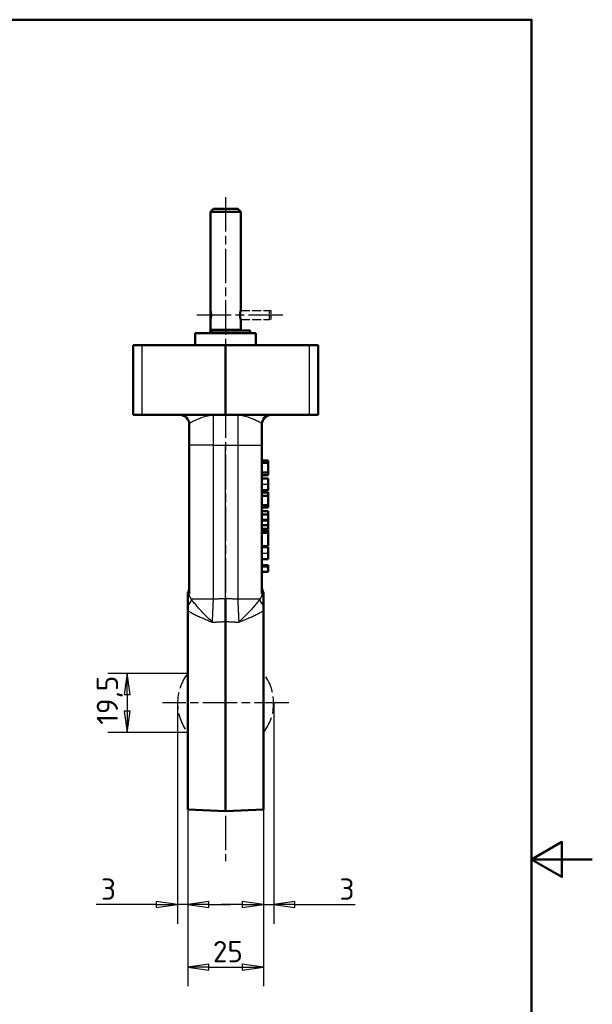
# Model space of a CAD drawing. Header units: millimetres. Extents: x 0 to 420, y 0 to 594.
# Tile 15 of 15: x 231 to 420, y 249 to 574. Entities that reach past the tile are written whole.
import ezdxf

# ---------------------------------------------------------------- set-up
doc = ezdxf.new("R2010")
doc.units = ezdxf.units.MM
doc.header["$LTSCALE"] = 2
doc.linetypes.add('CHAIN', pattern=[0.3543, 0.2362, -0.0295, 0.0591, -0.0295])
doc.linetypes.add('DASHED', pattern=[0.2067, 0.1654, -0.0413])
for name, color, linetype, lineweight in [('Bemaßungen(DIN)', 7, 'Continuous', 25), ('Mittellinie(DIN)', 4, 'CHAIN', 25), ('Mittelpunktmarkierung(DIN)', 4, 'CHAIN', 25), ('Rahmen_0', 179, 'Continuous', 50), ('Sichtbare Kanten(DIN)', 7, 'Continuous', 50), ('Sichtbare tangentiale Kanten(DIN)', 3, 'Continuous', 25)]:
    doc.layers.add(name, color=color, linetype=linetype, lineweight=lineweight)
doc.styles.add('STANDARD-BSI~0', font='isocpeur.ttf')
doc.dimstyles.new('STANDARD-DIN', dxfattribs={"dimscale": 2, "dimtxt": 3.5, "dimasz": 3.5, "dimexe": 3.175, "dimexo": 0, "dimgap": 0.8, "dimtad": 1, "dimrnd": 1e-08, "dimtxsty": 'STANDARD-BSI~0', "dimblk": 'Filled-1', "dimcen": 0.09, "dimdle": 10, "dimclrd": 5, "dimclre": 5, "dimclrt": 256, "dimadec": 1, "dimazin": 2, "dimtfac": 0.714286, "dimtdec": 3, "dimtmove": 0, "dimatfit": 3, "dimfxl": 0, "dimtolj": 1, "dimlwd": 25, "dimlwe": 25, "dimarcsym": 0})

# ---------------------------------------------------------------- blocks, each defined once
blk = doc.blocks.new('Ränder Default Border')
at = {"layer": 'Rahmen_0', "flags": 128}
for points in [[(10, 10), (10, 287), (200, 287), (200, 10), (10, 10)], [(210, 148.5), (200, 148.5), (205, 151.39), (205, 145.61), (200, 148.5)]]:
    blk.add_lwpolyline(points, dxfattribs=at)
blk = doc.blocks.new('Filled-1')
at = {"color": 0}
for p, q in [((0, 0), (-1, 0.143)), ((-1, 0.143), (-1, -0.143)), ((-1, 0), (0, 0)), ((-1, -0.143), (0, 0))]:
    blk.add_line(p, q, dxfattribs=at)
at = {"color": 0, "flags": 128}
blk.add_lwpolyline([(-1, -0.143), (0, 0), (-1, 0.143), (-1, -0.143)], dxfattribs=at)
at = {"color": 0}
blk.add_solid([(-1, -0.143), (0, 0), (-1, 0.143), (-1, -0.143)], dxfattribs=at)
blk = doc.blocks.new('*D22')
at = {"layer": 'Bemaßungen(DIN)', "color": 5, "linetype": 'Continuous', "lineweight": 25}
for p, q in [((314.93, 348.6), (314.93, 275.75)), ((311.58, 313.49), (311.58, 275.75)), ((304.58, 282.1), (297.58, 282.1)), ((311.58, 282.1), (314.93, 282.1)), ((321.93, 282.1), (341.75, 282.1))]:
    blk.add_line(p, q, dxfattribs=at)
at = {"layer": 'Defpoints', "color": 0, "linetype": 'Continuous'}
for p in [(314.93, 348.6), (311.58, 313.49), (314.93, 282.1)]:
    blk.add_point(p, dxfattribs=at)
at = {"layer": 'Bemaßungen(DIN)', "color": 5, "linetype": 'Continuous', "lineweight": 25, "xscale": 7, "yscale": 7, "zscale": 7}
blk.add_blockref('Filled-1', (311.58, 282.1), dxfattribs=at)
at = {"layer": 'Bemaßungen(DIN)', "color": 5, "linetype": 'Continuous', "lineweight": 25, "xscale": 7, "yscale": 7, "zscale": 7, "rotation": 180}
blk.add_blockref('Filled-1', (314.93, 282.1), dxfattribs=at)
at = {"layer": 'Bemaßungen(DIN)', "color": 250, "linetype": 'Continuous', "lineweight": 25, "true_color": 0x3f3f3f, "insert": (336.65, 290.7), "char_height": 7, "attachment_point": 1, "style": 'STANDARD-BSI~0'}
blk.add_mtext('\\A1;3', dxfattribs=at)
blk = doc.blocks.new('*D23')
at = {"layer": 'Bemaßungen(DIN)', "color": 5, "linetype": 'Continuous', "lineweight": 25}
for p, q in [((283.23, 348.6), (283.23, 275.75)), ((286.58, 313.49), (286.58, 275.75)), ((276.23, 282.1), (256.4, 282.1)), ((286.58, 282.1), (283.23, 282.1)), ((293.58, 282.1), (300.58, 282.1))]:
    blk.add_line(p, q, dxfattribs=at)
at = {"layer": 'Defpoints', "color": 0, "linetype": 'Continuous'}
for p in [(283.23, 348.6), (286.58, 313.49), (283.23, 282.1)]:
    blk.add_point(p, dxfattribs=at)
at = {"layer": 'Bemaßungen(DIN)', "color": 5, "linetype": 'Continuous', "lineweight": 25, "xscale": 7, "yscale": 7, "zscale": 7}
blk.add_blockref('Filled-1', (283.23, 282.1), dxfattribs=at)
at = {"layer": 'Bemaßungen(DIN)', "color": 5, "linetype": 'Continuous', "lineweight": 25, "xscale": 7, "yscale": 7, "zscale": 7, "rotation": 180}
blk.add_blockref('Filled-1', (286.58, 282.1), dxfattribs=at)
at = {"layer": 'Bemaßungen(DIN)', "color": 250, "linetype": 'Continuous', "lineweight": 25, "true_color": 0x3f3f3f, "insert": (258, 290.7), "char_height": 7, "attachment_point": 1, "style": 'STANDARD-BSI~0'}
blk.add_mtext('\\A1;3', dxfattribs=at)
blk = doc.blocks.new('*D32')
at = {"layer": 'Bemaßungen(DIN)', "color": 5, "linetype": 'Continuous', "lineweight": 25}
for p, q in [((286.58, 346.3), (286.58, 255.14)), ((311.58, 346.3), (311.58, 255.14)), ((293.58, 261.49), (304.58, 261.49))]:
    blk.add_line(p, q, dxfattribs=at)
at = {"layer": 'Defpoints', "color": 0, "linetype": 'Continuous'}
for p in [(286.58, 346.3), (311.58, 346.3), (311.58, 261.49)]:
    blk.add_point(p, dxfattribs=at)
at = {"layer": 'Bemaßungen(DIN)', "color": 5, "linetype": 'Continuous', "lineweight": 25, "xscale": 7, "yscale": 7, "zscale": 7, "rotation": 180}
blk.add_blockref('Filled-1', (286.58, 261.49), dxfattribs=at)
at = {"layer": 'Bemaßungen(DIN)', "color": 5, "linetype": 'Continuous', "lineweight": 25, "xscale": 7, "yscale": 7, "zscale": 7}
blk.add_blockref('Filled-1', (311.58, 261.49), dxfattribs=at)
at = {"layer": 'Bemaßungen(DIN)', "color": 250, "linetype": 'Continuous', "lineweight": 25, "true_color": 0x3f3f3f, "insert": (294.88, 270.09), "char_height": 7, "attachment_point": 1, "style": 'STANDARD-BSI~0'}
blk.add_mtext('\\A1;25', dxfattribs=at)
blk = doc.blocks.new('*D33')
at = {"layer": 'Bemaßungen(DIN)', "color": 5, "linetype": 'Continuous', "lineweight": 25}
for p, q in [((286.58, 358.35), (260.23, 358.35)), ((266.58, 351.35), (266.58, 345.85)), ((286.58, 338.85), (260.23, 338.85))]:
    blk.add_line(p, q, dxfattribs=at)
at = {"layer": 'Defpoints', "color": 0, "linetype": 'Continuous'}
for p in [(286.58, 358.35), (266.58, 338.85), (286.58, 338.85)]:
    blk.add_point(p, dxfattribs=at)
at = {"layer": 'Bemaßungen(DIN)', "color": 5, "linetype": 'Continuous', "lineweight": 25, "xscale": 7, "yscale": 7, "zscale": 7}
for p, rotation in [((266.58, 358.35), 90), ((266.58, 338.85), 270)]:
    blk.add_blockref('Filled-1', p, dxfattribs=dict(at, rotation=rotation))
at = {"layer": 'Bemaßungen(DIN)', "color": 250, "linetype": 'Continuous', "lineweight": 25, "true_color": 0x3f3f3f, "insert": (256.58, 341.43), "char_height": 7, "attachment_point": 1, "rotation": 90, "style": 'STANDARD-BSI~0'}
blk.add_mtext('\\A1;19,5', dxfattribs=at)

msp = doc.modelspace()

# ---------------------------------------------------------------- linework, layer by layer
at = {"layer": 'Mittellinie(DIN)', "linetype": 'CHAIN', "ltscale": 23.990969}
msp.add_line((289.577, 476.6), (318.577, 476.6), dxfattribs=at)
at = {"layer": 'Mittelpunktmarkierung(DIN)', "linetype": 'CHAIN', "ltscale": 23.990969}
for p, q in [((299.077, 515.425), (299.077, 296.371)), ((319.927, 348.6), (278.227, 348.6))]:
    msp.add_line(p, q, dxfattribs=at)
at = {"layer": 'Sichtbare Kanten(DIN)'}
for p, q in [((295.077, 511.6), (294.077, 510.6)), ((304.077, 510.6), (294.077, 510.6)), ((294.077, 510.6), (294.077, 478.1)), ((295.077, 511.6), (303.077, 511.6)), ((303.077, 511.6), (304.077, 510.6)), ((304.077, 510.6), (304.077, 478.1)), ((294.077, 477.966), (294.113, 477.976)), ((294.077, 475.234), (294.077, 477.966)), ((294.077, 475.234), (294.113, 475.224)), ((294.077, 475.1), (294.077, 471.65)), ((304.077, 475.1), (304.077, 471.65)), ((294.035, 471.5), (294.572, 471.5)), ((294.035, 471.5), (294.035, 470.6)), ((304.077, 471.65), (294.077, 471.65)), ((294.572, 471.5), (307.227, 471.5)), ((295.077, 471.5), (295.077, 471.65)), ((303.077, 471.5), (303.077, 471.65)), ((307.227, 471.5), (307.227, 470.6)), ((309.077, 470.6), (289.077, 470.6)), ((289.077, 470.6), (289.077, 466.6)), ((309.077, 470.6), (309.077, 466.6)), ((268.577, 466.6), (271.525, 466.6)), ((268.577, 466.6), (268.577, 443.6)), ((299.077, 466.6), (271.525, 466.6)), ((326.63, 466.6), (299.077, 466.6)), ((299.077, 443.6), (299.077, 466.6)), ((326.63, 466.6), (329.577, 466.6)), ((329.577, 443.6), (329.577, 466.6)), ((271.525, 443.6), (268.577, 443.6)), ((299.077, 443.6), (271.525, 443.6)), ((326.63, 443.6), (299.077, 443.6)), ((329.577, 443.6), (326.63, 443.6)), ((287.077, 440.6), (287.077, 433.6)), ((311.077, 433.6), (311.077, 440.6)), ((287.077, 433.6), (287.077, 384.659)), ((311.077, 384.659), (311.077, 433.6)), ((311.077, 428.592), (313.077, 428.592)), ((311.077, 427.821), (313.077, 427.821)), ((313.077, 427.821), (313.077, 428.592)), ((313.077, 424.613), (313.077, 427.821)), ((311.077, 424.613), (313.077, 424.613)), ((311.077, 423.785), (313.077, 423.785)), ((311.077, 422.683), (313.077, 422.683)), ((311.077, 422.674), (313.077, 422.674)), ((313.077, 423.785), (313.077, 424.613)), ((313.077, 422.674), (313.077, 422.683)), ((313.077, 420.772), (313.077, 422.674)), ((313.077, 418.792), (313.077, 420.772)), ((311.077, 418.792), (313.077, 418.792)), ((311.077, 418.74), (313.077, 418.74)), ((311.077, 418.651), (313.077, 418.651)), ((311.077, 418.143), (313.077, 418.143)), ((311.077, 418.031), (313.077, 418.031)), ((311.077, 416.939), (313.077, 416.939)), ((313.077, 418.74), (313.077, 418.792)), ((313.077, 418.651), (313.077, 418.74)), ((313.077, 418.031), (313.077, 418.143)), ((313.077, 416.939), (313.077, 418.031)), ((313.077, 413.907), (313.077, 416.939)), ((311.077, 413.907), (313.077, 413.907)), ((311.077, 413.098), (313.077, 413.098)), ((313.077, 413.098), (313.077, 413.907)), ((311.077, 411.834), (313.077, 411.834)), ((311.077, 410.75), (313.077, 410.75)), ((313.077, 410.75), (313.077, 411.834)), ((313.077, 409.286), (313.077, 410.75)), ((313.077, 408.96), (313.077, 409.286)), ((311.077, 408.96), (313.077, 408.96)), ((311.077, 407.222), (313.077, 407.222)), ((311.077, 406.008), (313.077, 406.008)), ((313.077, 408.667), (313.077, 408.96)), ((313.077, 407.222), (313.077, 408.667)), ((313.077, 406.008), (313.077, 407.222)), ((311.077, 405.862), (313.077, 405.862)), ((311.077, 405.09), (313.077, 405.09)), ((311.077, 404.92), (313.077, 404.92)), ((311.077, 404.781), (313.077, 404.781)), ((313.077, 405.09), (313.077, 405.862)), ((313.077, 404.92), (313.077, 405.09)), ((313.077, 404.781), (313.077, 404.92)), ((313.077, 400.364), (313.077, 404.781)), ((311.077, 400.364), (313.077, 400.364)), ((311.077, 399.994), (313.077, 399.994)), ((313.077, 398.009), (313.077, 399.994)), ((313.077, 396.019), (313.077, 398.009)), ((311.077, 396.019), (313.077, 396.019)), ((311.077, 394.099), (313.077, 394.099)), ((311.077, 393.615), (313.077, 393.615)), ((313.077, 393.615), (313.077, 394.099)), ((313.077, 391.853), (313.077, 393.615)), ((311.077, 391.853), (313.077, 391.853)), ((286.577, 383.085), (286.577, 384.945)), ((311.577, 384.945), (311.577, 383.085)), ((286.577, 383.085), (286.577, 380.744)), ((286.577, 380.744), (286.577, 379.101)), ((299.077, 383.027), (299.077, 375.473)), ((311.577, 380.744), (311.577, 383.085)), ((311.577, 379.101), (311.577, 380.744)), ((286.577, 313.491), (286.577, 379.101)), ((311.577, 379.101), (311.577, 313.491)), ((299.077, 375.473), (299.077, 312.945)), ((286.577, 313.491), (299.077, 312.945)), ((311.577, 313.491), (299.077, 312.945))]:
    msp.add_line(p, q, dxfattribs=at)
at = {"layer": 'Sichtbare Kanten(DIN)', "linetype": 'DASHED', "lineweight": 25, "ltscale": 9.047209}
for p, q in [((304.077, 478.1), (313.577, 478.1)), ((304.077, 475.1), (313.577, 475.1))]:
    msp.add_line(p, q, dxfattribs=at)
at = {"layer": 'Sichtbare Kanten(DIN)', "linetype": 'DASHED', "lineweight": 25, "ltscale": 4.487736}
msp.add_line((313.577, 475.1), (313.577, 478.1), dxfattribs=at)
at = {"layer": 'Sichtbare Kanten(DIN)', "linetype": 'DASHED', "lineweight": 25, "ltscale": 0.492872}
for p, q in [((314.077, 477.966), (313.577, 478.1)), ((314.077, 475.234), (313.577, 475.1))]:
    msp.add_line(p, q, dxfattribs=at)
at = {"layer": 'Sichtbare Kanten(DIN)', "linetype": 'DASHED', "lineweight": 25, "ltscale": 4.086898}
msp.add_line((314.077, 475.234), (314.077, 477.966), dxfattribs=at)
at = {"layer": 'Sichtbare Kanten(DIN)', "flags": 128}
for points in [[(294.077, 478.1), (294.078, 478.097), (294.081, 478.087), (294.086, 478.071), (294.092, 478.049), (294.101, 478.02), (294.111, 477.985), (294.122, 477.944), (294.135, 477.896), (294.148, 477.844), (294.162, 477.787), (294.177, 477.725), (294.191, 477.661), (294.206, 477.592), (294.22, 477.517), (294.235, 477.438), (294.248, 477.354), (294.261, 477.266), (294.273, 477.176), (294.283, 477.082), (294.292, 476.987), (294.299, 476.89), (294.304, 476.793), (294.307, 476.696), (294.308, 476.6)], [(304.077, 475.1), (304.073, 475.113), (304.062, 475.151), (304.044, 475.215), (304.02, 475.304), (303.992, 475.414), (303.964, 475.54), (303.934, 475.683), (303.906, 475.846), (303.882, 476.025), (303.863, 476.214), (303.851, 476.408), (303.847, 476.6), (303.851, 476.793), (303.863, 476.987), (303.882, 477.176), (303.906, 477.354), (303.934, 477.517), (303.964, 477.661), (303.992, 477.787), (304.02, 477.896), (304.044, 477.985), (304.062, 478.049), (304.073, 478.087), (304.077, 478.1)], [(294.308, 476.6), (294.307, 476.504), (294.304, 476.408), (294.299, 476.31), (294.292, 476.214), (294.283, 476.118), (294.273, 476.025), (294.261, 475.934), (294.248, 475.846), (294.235, 475.763), (294.22, 475.683), (294.206, 475.609), (294.191, 475.54), (294.177, 475.475), (294.162, 475.414), (294.148, 475.356), (294.135, 475.304), (294.122, 475.256), (294.111, 475.215), (294.101, 475.18), (294.092, 475.151), (294.086, 475.129), (294.081, 475.113), (294.078, 475.103), (294.077, 475.1)]]:
    msp.add_lwpolyline(points, dxfattribs=at)
at = {"layer": 'Sichtbare Kanten(DIN)'}
for centre, start, end in [((284.077, 440.6), 0, 90), ((314.077, 440.6), 90, 180), ((284.077, 386.603), 326.44269, 0), ((314.077, 386.603), 180, 213.55731)]:
    msp.add_arc(centre, 3, start, end, dxfattribs=at)
at = {"layer": 'Sichtbare Kanten(DIN)', "linetype": 'DASHED', "lineweight": 25, "ltscale": 16.926006}
for start, end in [(142.05893, 217.94107), (322.05893, 37.94107)]:
    msp.add_arc((299.077, 348.6), 15.85, start, end, dxfattribs=at)
at = {"layer": 'Sichtbare tangentiale Kanten(DIN)'}
for p, q in [((294.572, 471.5), (294.572, 470.6)), ((271.525, 443.6), (271.525, 466.6)), ((326.63, 466.6), (326.63, 443.6)), ((295.077, 433.6), (295.077, 443.6)), ((303.077, 443.6), (303.077, 433.6)), ((295.077, 433.6), (287.077, 433.6)), ((295.077, 382.795), (295.077, 433.6)), ((295.077, 433.6), (299.077, 433.6)), ((299.077, 433.6), (303.077, 433.6)), ((299.077, 383.027), (299.077, 433.6)), ((303.077, 433.6), (311.077, 433.6)), ((303.077, 433.6), (303.077, 382.795)), ((311.077, 420.772), (313.077, 420.772)), ((311.077, 409.286), (313.077, 409.286)), ((311.077, 408.667), (313.077, 408.667)), ((311.077, 398.009), (313.077, 398.009)), ((295.077, 382.795), (287.839, 382.795)), ((310.316, 382.795), (303.077, 382.795))]:
    msp.add_line(p, q, dxfattribs=at)
at = {"layer": 'Sichtbare tangentiale Kanten(DIN)', "flags": 128}
for points in [[(287.077, 440.6), (287.098, 440.688), (287.159, 440.782), (287.26, 440.885), (287.398, 440.995), (287.572, 441.113), (287.78, 441.238), (288.02, 441.372), (288.291, 441.513), (288.589, 441.664), (288.914, 441.821), (289.262, 441.984), (289.632, 442.151), (290.022, 442.321), (290.428, 442.49), (290.851, 442.659), (291.286, 442.824), (291.734, 442.981), (292.193, 443.128), (292.661, 443.259), (293.136, 443.374), (293.617, 443.468), (294.102, 443.54), (294.589, 443.584), (295.077, 443.6)], [(303.077, 443.6), (303.565, 443.584), (304.053, 443.54), (304.538, 443.468), (305.019, 443.374), (305.494, 443.259), (305.962, 443.128), (306.421, 442.981), (306.869, 442.824), (307.304, 442.659), (307.726, 442.49), (308.133, 442.321), (308.523, 442.151), (308.892, 441.984), (309.241, 441.821), (309.565, 441.664), (309.864, 441.513), (310.134, 441.372), (310.374, 441.238), (310.582, 441.113), (310.757, 440.995), (310.895, 440.885), (310.996, 440.782), (311.057, 440.688), (311.077, 440.6)], [(287.839, 382.795), (287.779, 382.879), (287.72, 382.962), (287.665, 383.046), (287.611, 383.128), (287.56, 383.211), (287.512, 383.293), (287.466, 383.375), (287.422, 383.456), (287.381, 383.536), (287.342, 383.616), (287.306, 383.696), (287.273, 383.774), (287.242, 383.852), (287.214, 383.93), (287.188, 384.006), (287.165, 384.082), (287.145, 384.157), (287.127, 384.232), (287.112, 384.305), (287.099, 384.378), (287.09, 384.45), (287.083, 384.52), (287.079, 384.59), (287.077, 384.659)], [(311.077, 384.659), (311.076, 384.59), (311.072, 384.52), (311.065, 384.45), (311.055, 384.378), (311.043, 384.305), (311.028, 384.232), (311.01, 384.157), (310.99, 384.082), (310.967, 384.006), (310.941, 383.93), (310.913, 383.852), (310.882, 383.774), (310.848, 383.696), (310.812, 383.616), (310.774, 383.536), (310.733, 383.456), (310.689, 383.375), (310.643, 383.293), (310.594, 383.211), (310.543, 383.128), (310.49, 383.046), (310.434, 382.962), (310.376, 382.879), (310.316, 382.795)], [(294.728, 375.244), (294.385, 375.564), (294.043, 375.89), (293.702, 376.221), (293.364, 376.557), (293.027, 376.895), (292.694, 377.236), (292.364, 377.578), (292.037, 377.92), (291.716, 378.261), (291.398, 378.6), (291.086, 378.936), (290.78, 379.268), (290.481, 379.596), (290.189, 379.919), (289.906, 380.237), (289.631, 380.548), (289.365, 380.854), (289.109, 381.153), (288.865, 381.446), (288.632, 381.732), (288.412, 382.01), (288.206, 382.28), (288.015, 382.542), (287.839, 382.795)], [(294.728, 375.244), (294.739, 375.483), (294.751, 375.731), (294.763, 375.988), (294.775, 376.253), (294.788, 376.528), (294.801, 376.81), (294.814, 377.1), (294.828, 377.398), (294.842, 377.703), (294.856, 378.013), (294.871, 378.329), (294.886, 378.65), (294.901, 378.976), (294.916, 379.307), (294.932, 379.642), (294.947, 379.982), (294.963, 380.326), (294.979, 380.674), (294.996, 381.025), (295.012, 381.377), (295.028, 381.731), (295.045, 382.086), (295.061, 382.441), (295.077, 382.795)], [(299.077, 383.027), (298.911, 383.018), (298.744, 383.008), (298.577, 382.998), (298.411, 382.989), (298.244, 382.979), (298.077, 382.97), (297.911, 382.96), (297.744, 382.95), (297.577, 382.941), (297.411, 382.931), (297.244, 382.921), (297.077, 382.912), (296.911, 382.902), (296.744, 382.892), (296.577, 382.883), (296.411, 382.873), (296.244, 382.863), (296.077, 382.854), (295.911, 382.844), (295.744, 382.834), (295.577, 382.824), (295.411, 382.815), (295.244, 382.805), (295.077, 382.795)], [(303.077, 382.795), (302.911, 382.805), (302.744, 382.815), (302.577, 382.824), (302.411, 382.834), (302.244, 382.844), (302.077, 382.854), (301.911, 382.863), (301.744, 382.873), (301.577, 382.883), (301.411, 382.892), (301.244, 382.902), (301.077, 382.912), (300.911, 382.921), (300.744, 382.931), (300.577, 382.941), (300.411, 382.95), (300.244, 382.96), (300.077, 382.97), (299.911, 382.979), (299.744, 382.989), (299.577, 382.998), (299.411, 383.008), (299.244, 383.018), (299.077, 383.027)], [(303.077, 382.795), (303.094, 382.441), (303.11, 382.086), (303.126, 381.731), (303.143, 381.377), (303.159, 381.025), (303.175, 380.674), (303.191, 380.326), (303.207, 379.982), (303.223, 379.642), (303.239, 379.307), (303.254, 378.976), (303.269, 378.65), (303.284, 378.329), (303.298, 378.013), (303.313, 377.703), (303.327, 377.398), (303.34, 377.1), (303.354, 376.81), (303.367, 376.528), (303.38, 376.253), (303.392, 375.988), (303.404, 375.731), (303.415, 375.483), (303.426, 375.244)], [(310.316, 382.795), (310.14, 382.542), (309.949, 382.28), (309.743, 382.01), (309.523, 381.732), (309.29, 381.446), (309.045, 381.153), (308.789, 380.853), (308.523, 380.548), (308.249, 380.237), (307.965, 379.919), (307.674, 379.596), (307.374, 379.268), (307.069, 378.936), (306.756, 378.6), (306.439, 378.261), (306.117, 377.92), (305.791, 377.578), (305.461, 377.236), (305.127, 376.895), (304.791, 376.557), (304.452, 376.221), (304.112, 375.89), (303.769, 375.564), (303.426, 375.244)], [(286.577, 379.101), (286.843, 378.931), (287.118, 378.761), (287.404, 378.592), (287.697, 378.424), (287.999, 378.257), (288.309, 378.091), (288.626, 377.927), (288.95, 377.763), (289.281, 377.6), (289.618, 377.438), (289.96, 377.278), (290.308, 377.118), (290.659, 376.959), (291.015, 376.802), (291.375, 376.645), (291.738, 376.489), (292.104, 376.333), (292.473, 376.178), (292.845, 376.023), (293.219, 375.868), (293.594, 375.713), (293.971, 375.557), (294.35, 375.401), (294.728, 375.244)], [(303.426, 375.244), (303.805, 375.401), (304.183, 375.557), (304.56, 375.713), (304.936, 375.868), (305.31, 376.023), (305.681, 376.178), (306.05, 376.333), (306.417, 376.489), (306.78, 376.645), (307.139, 376.802), (307.495, 376.959), (307.847, 377.118), (308.194, 377.278), (308.537, 377.438), (308.874, 377.6), (309.204, 377.763), (309.529, 377.927), (309.846, 378.091), (310.155, 378.257), (310.457, 378.424), (310.751, 378.592), (311.036, 378.761), (311.312, 378.93), (311.577, 379.101)], [(294.728, 375.244), (294.91, 375.254), (295.091, 375.263), (295.272, 375.273), (295.453, 375.282), (295.634, 375.292), (295.816, 375.301), (295.997, 375.311), (296.178, 375.32), (296.359, 375.33), (296.54, 375.339), (296.722, 375.349), (296.903, 375.358), (297.084, 375.368), (297.265, 375.377), (297.446, 375.387), (297.628, 375.396), (297.809, 375.406), (297.99, 375.415), (298.171, 375.425), (298.353, 375.435), (298.534, 375.444), (298.715, 375.454), (298.896, 375.463), (299.077, 375.473)], [(299.077, 375.473), (299.259, 375.463), (299.44, 375.454), (299.621, 375.444), (299.802, 375.435), (299.983, 375.425), (300.165, 375.415), (300.346, 375.406), (300.527, 375.396), (300.708, 375.387), (300.889, 375.377), (301.071, 375.368), (301.252, 375.358), (301.433, 375.349), (301.614, 375.339), (301.795, 375.33), (301.977, 375.32), (302.158, 375.311), (302.339, 375.301), (302.52, 375.292), (302.701, 375.282), (302.883, 375.273), (303.064, 375.263), (303.245, 375.254), (303.426, 375.244)]]:
    msp.add_lwpolyline(points, dxfattribs=at)
at = {"layer": 'Sichtbare tangentiale Kanten(DIN)'}
for centre, major_axis, ratio, start_param, end_param in [((284.077, 384.659), (3, 0), 0.9488372, 5.6974998, 6.2831853), ((314.077, 384.659), (-3, 0), 0.9488372, 0, 0.5856855), ((285.125, 382.795), (-2.109, -2.134), 0.8339667, 1.4242064, 2.259997), ((313.03, 382.795), (-2.109, 2.134), 0.8339667, 0.8815957, 1.7173862)]:
    msp.add_ellipse(centre, major_axis=major_axis, ratio=ratio, start_param=start_param, end_param=end_param, dxfattribs=at)

# ---------------------------------------------------------------- block references
at = {"xscale": 2, "yscale": 2, "zscale": 2}
msp.add_blockref('Ränder Default Border', (0, 0), dxfattribs=at)

# ---------------------------------------------------------------- dimensions: what is measured, and where the dimension line sits
at = {"layer": 'Bemaßungen(DIN)', "color": 5, "linetype": 'Continuous', "lineweight": 25, "true_color": 0x0000ff}
for base, p1, p2, angle, override, picture, middle in [((266.577, 338.855), (286.577, 358.345), (286.577, 338.855), 90, {"dimdec": 1, "dimtp": 0, "dimtm": 0, "dimtdec": 3, "dimatfit": 2}, '*D33', (266.577, 348.6)), ((283.227, 282.102), (286.577, 313.491), (283.227, 348.6), 180, {"dimdec": 0, "dimtp": 0, "dimtm": 0, "dimtdec": 3, "dimatfit": 2}, '*D23', (259.752, 282.102)), ((314.927, 282.102), (311.577, 313.491), (314.927, 348.6), 180, {"dimdec": 0, "dimtp": 0, "dimtm": 0, "dimtdec": 3, "dimatfit": 2}, '*D22', (338.402, 282.102)), ((311.577, 261.491), (286.577, 346.296), (311.577, 346.296), 180, {"dimdec": 2, "dimtp": 0, "dimtm": 0, "dimtdec": 3, "dimatfit": 2}, '*D32', (299.077, 261.491))]:
    dim = msp.add_linear_dim(base=base, p1=p1, p2=p2, angle=angle, dimstyle='STANDARD-DIN', override=override, dxfattribs=at)
    dim.commit()
    dim.dimension.update_dxf_attribs({"geometry": picture, "text_midpoint": middle, "dimtype": 160})

doc.saveas('drawing.dxf')
